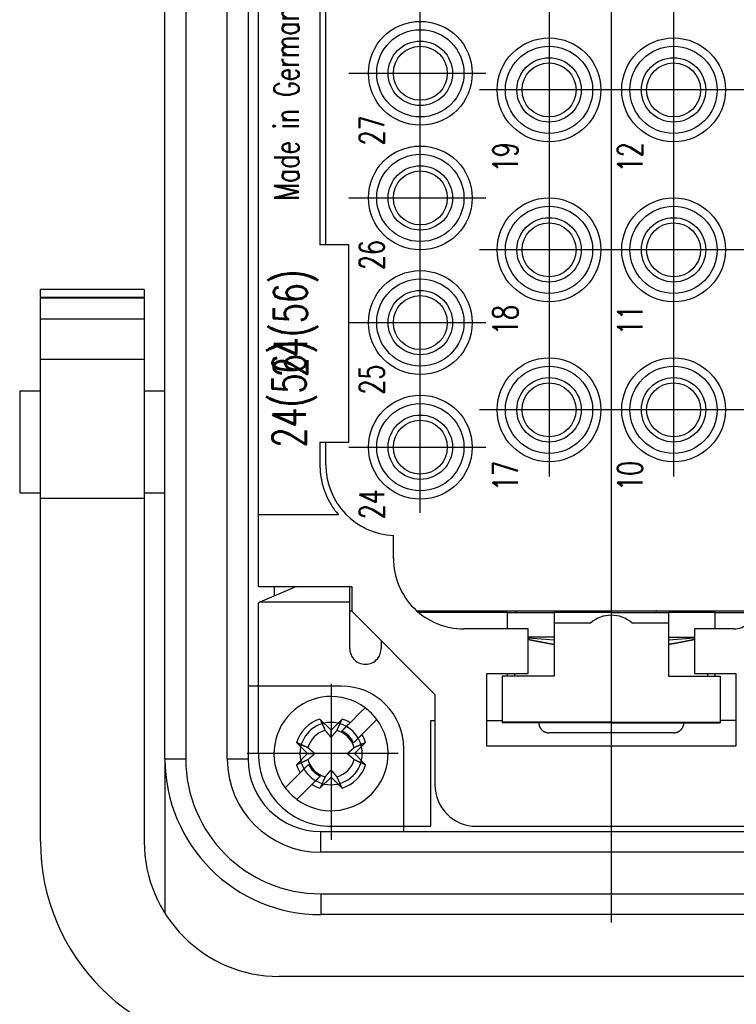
# Model space of a CAD drawing. Header units: millimetres. Extents: x 12388 to 56229, y -202 to 7369.
# Tile 71 of 88: x 21423 to 21492, y 4528 to 4623. Entities that reach past the tile are written whole.
import ezdxf
from ezdxf.enums import TextEntityAlignment as Align

# ---------------------------------------------------------------- set-up
doc = ezdxf.new("R2010")
doc.units = ezdxf.units.MM
doc.header["$LTSCALE"] = 40
doc.linetypes.add('AM_ISO08W050x2', pattern=[9, 6, -0.75, 1.5, -0.75])
doc.linetypes.add('CENTER', pattern=[2, 1.25, -0.25, 0.25, -0.25])
doc.layers.add('cen', color=1, linetype='CENTER', lineweight=25)
doc.styles.get("Standard").update_dxf_attribs({"font": 'romans.shx', "width": 0.8, "oblique": 8, "height": 3})

# ---------------------------------------------------------------- blocks, each defined once
blk = doc.blocks.new('3344')
at = {"linetype": 'Continuous'}
for p, q in [((21437.255, 4551.34), (21437.255, 4707.34)), ((21439.255, 4707.34), (21439.255, 4551.34)), ((21443.255, 4551.34), (21443.255, 4707.34)), ((21445.255, 4707.34), (21445.255, 4551.34)), ((21446.255, 4574.84), (21446.255, 4683.84)), ((21452.183, 4657.84), (21452.183, 4600.84)), ((21452.755, 4600.84), (21452.755, 4657.84)), ((21454.955, 4600.84), (21452.183, 4600.84)), ((21454.955, 4581.84), (21454.955, 4600.84)), ((21435.255, 4596.518), (21425.255, 4596.518)), ((21425.255, 4596.518), (21425.255, 4596.514)), ((21435.255, 4596.514), (21425.255, 4596.514)), ((21425.255, 4595.785), (21425.255, 4596.514)), ((21435.255, 4596.514), (21435.255, 4596.518)), ((21435.255, 4596.514), (21435.255, 4595.785)), ((21425.255, 4595.785), (21435.255, 4595.785)), ((21425.255, 4595.785), (21425.255, 4595.713)), ((21435.255, 4595.713), (21425.255, 4595.713)), ((21425.255, 4595.713), (21425.255, 4595.698)), ((21435.255, 4595.698), (21425.255, 4595.698)), ((21425.255, 4593.668), (21425.255, 4595.698)), ((21435.255, 4595.713), (21435.255, 4595.785)), ((21435.255, 4595.698), (21435.255, 4595.713)), ((21435.255, 4595.698), (21435.255, 4593.668)), ((21435.255, 4593.668), (21425.255, 4593.668)), ((21425.255, 4589.785), (21425.255, 4593.668)), ((21435.255, 4593.668), (21435.255, 4589.785)), ((21425.255, 4576.393), (21425.255, 4589.785)), ((21435.255, 4589.785), (21425.255, 4589.785)), ((21435.255, 4589.785), (21435.255, 4576.393)), ((21425.255, 4586.74), (21423.255, 4586.74)), ((21423.255, 4586.74), (21423.255, 4576.94)), ((21437.255, 4586.74), (21435.255, 4586.74)), ((21452.183, 4581.84), (21454.955, 4581.84)), ((21452.183, 4581.84), (21452.183, 4579.638)), ((21452.755, 4579.638), (21452.755, 4581.84)), ((21423.255, 4576.94), (21425.255, 4576.94)), ((21425.255, 4543.385), (21425.255, 4576.393)), ((21435.255, 4576.393), (21425.255, 4576.393)), ((21435.255, 4576.94), (21437.255, 4576.94)), ((21435.255, 4576.393), (21435.255, 4543.385)), ((21452.178, 4574.84), (21446.255, 4574.84)), ((21446.255, 4567.94), (21446.255, 4574.84)), ((21453.959, 4574.84), (21452.178, 4574.84)), ((21459.255, 4570.64), (21459.255, 4572.847)), ((21446.255, 4567.94), (21455.255, 4567.94)), ((21449.918, 4567.94), (21446.383, 4566.423)), ((21447.809, 4567.035), (21447.809, 4567.94)), ((21455.055, 4566.423), (21455.055, 4567.94)), ((21455.255, 4567.94), (21455.255, 4565.54)), ((21446.254, 4565.696), (21446.256, 4566.336)), ((21446.256, 4566.336), (21446.255, 4566.336)), ((21446.255, 4560.978), (21446.255, 4565.696)), ((21446.383, 4566.423), (21446.256, 4566.336)), ((21455.055, 4566.423), (21446.383, 4566.423)), ((21455.055, 4565.696), (21455.055, 4566.423)), ((21455.055, 4561.954), (21455.055, 4565.696)), ((21455.255, 4565.54), (21455.055, 4565.54)), ((21455.255, 4565.54), (21463.255, 4557.54)), ((21494.032, 4565.54), (21461.557, 4565.54)), ((21470.255, 4565.438), (21461.676, 4565.438)), ((21470.255, 4563.845), (21470.255, 4565.438)), ((21470.255, 4565.438), (21471.255, 4565.438)), ((21471.055, 4565.54), (21471.054, 4565.438)), ((21471.255, 4565.438), (21473.755, 4565.438)), ((21473.755, 4565.438), (21474.754, 4565.438)), ((21480.255, 4565.438), (21474.754, 4565.438)), ((21474.755, 4565.438), (21474.755, 4564.652)), ((21475.905, 4565.54), (21475.905, 4565.438)), ((21480.255, 4565.438), (21485.754, 4565.438)), ((21484.605, 4565.438), (21484.605, 4565.54)), ((21486.755, 4565.438), (21485.755, 4565.438)), ((21485.755, 4565.438), (21485.755, 4564.652)), ((21489.255, 4565.438), (21486.755, 4565.438)), ((21490.255, 4565.438), (21489.255, 4565.438)), ((21489.455, 4565.54), (21489.454, 4565.438)), ((21490.255, 4565.438), (21494.014, 4565.438)), ((21490.255, 4563.845), (21490.255, 4565.438)), ((21472.255, 4563.84), (21466.055, 4563.84)), ((21472.255, 4561.84), (21472.255, 4563.84)), ((21474.754, 4564.652), (21474.754, 4564.4)), ((21478.289, 4564.4), (21474.754, 4564.4)), ((21474.755, 4564.4), (21474.755, 4562.901)), ((21485.754, 4564.4), (21482.22, 4564.4)), ((21485.754, 4564.652), (21485.754, 4564.4)), ((21485.755, 4564.4), (21485.755, 4562.901)), ((21488.255, 4563.84), (21488.255, 4561.84)), ((21492.055, 4563.84), (21488.255, 4563.84)), ((21473.755, 4563.038), (21472.255, 4563.038)), ((21474.755, 4562.753), (21472.255, 4562.961)), ((21474.755, 4562.901), (21474.755, 4560.054)), ((21488.255, 4562.961), (21485.755, 4562.753)), ((21485.755, 4562.901), (21485.755, 4560.054)), ((21486.755, 4563.038), (21488.255, 4563.038)), ((21446.255, 4551.838), (21446.255, 4560.978)), ((21472.255, 4559.54), (21472.255, 4561.84)), ((21488.255, 4561.84), (21488.255, 4559.54)), ((21474.755, 4560.054), (21474.755, 4559.284)), ((21485.755, 4560.054), (21485.755, 4559.284)), ((21468.255, 4552.54), (21468.255, 4559.54)), ((21468.255, 4559.54), (21472.255, 4559.54)), ((21469.755, 4559.284), (21469.755, 4554.88)), ((21474.754, 4559.284), (21469.755, 4559.284)), ((21470.255, 4559.284), (21470.255, 4559.54)), ((21470.955, 4559.284), (21470.955, 4559.54)), ((21471.255, 4559.528), (21471.255, 4559.54)), ((21485.754, 4559.284), (21490.755, 4559.284)), ((21488.255, 4559.54), (21492.255, 4559.54)), ((21489.255, 4559.54), (21489.255, 4559.528)), ((21489.555, 4559.284), (21489.555, 4559.54)), ((21490.255, 4559.284), (21490.255, 4559.54)), ((21490.755, 4559.284), (21490.755, 4554.88)), ((21492.255, 4559.54), (21492.255, 4552.54)), ((21454.255, 4558.34), (21445.255, 4558.34)), ((21463.255, 4557.54), (21463.255, 4548.84)), ((21456.107, 4555.822), (21456.537, 4556.251)), ((21455.098, 4554.813), (21456.107, 4555.822)), ((21452.185, 4555.17), (21453.254, 4554.101)), ((21453.254, 4554.101), (21454.324, 4555.17)), ((21454.693, 4554.408), (21454.291, 4554.006)), ((21457.239, 4554.691), (21456.23, 4553.682)), ((21457.668, 4555.12), (21457.239, 4554.691)), ((21462.855, 4544.838), (21462.855, 4555.038)), ((21462.855, 4555.038), (21463.255, 4555.038)), ((21468.255, 4555.038), (21469.755, 4555.038)), ((21469.755, 4554.88), (21469.755, 4554.811)), ((21480.255, 4554.88), (21469.755, 4554.88)), ((21480.255, 4554.811), (21469.755, 4554.811)), ((21480.255, 4554.88), (21490.755, 4554.88)), ((21480.255, 4554.811), (21490.755, 4554.811)), ((21492.255, 4555.038), (21490.755, 4555.038)), ((21490.755, 4554.88), (21490.755, 4554.811)), ((21453.254, 4553.401), (21453.254, 4554.101)), ((21455.423, 4552.875), (21456.23, 4553.682)), ((21483.731, 4553.837), (21474.255, 4553.837)), ((21485.145, 4553.837), (21483.773, 4553.837)), ((21486.255, 4553.837), (21485.145, 4553.837)), ((21450.992, 4551.838), (21449.922, 4552.908)), ((21456.587, 4552.908), (21455.517, 4551.838)), ((21492.255, 4552.54), (21468.255, 4552.54)), ((21449.922, 4550.768), (21450.992, 4551.838)), ((21450.992, 4551.838), (21451.692, 4551.838)), ((21455.517, 4551.838), (21454.817, 4551.838)), ((21455.517, 4551.838), (21456.587, 4550.768)), ((21460.255, 4544.34), (21460.255, 4552.34)), ((21437.255, 4551.34), (21439.255, 4551.34)), ((21437.255, 4551.34), (21437.255, 4536.457)), ((21443.255, 4551.34), (21445.255, 4551.34)), ((21451.086, 4550.801), (21450.68, 4550.395)), ((21449.27, 4548.985), (21450.279, 4549.994)), ((21451.811, 4549.263), (21452.218, 4549.67)), ((21453.254, 4549.575), (21452.185, 4548.505)), ((21453.254, 4550.275), (21453.254, 4549.575)), ((21454.324, 4548.505), (21453.254, 4549.575)), ((21448.841, 4548.556), (21449.27, 4548.985)), ((21451.411, 4548.863), (21450.402, 4547.854)), ((21450.402, 4547.854), (21449.972, 4547.425)), ((21453.254, 4544.838), (21462.855, 4544.838)), ((21467.255, 4544.84), (21493.255, 4544.84)), ((21452.255, 4542.34), (21452.255, 4544.34)), ((21452.255, 4544.34), (21508.255, 4544.34)), ((21508.255, 4542.34), (21452.255, 4542.34)), ((21452.255, 4538.34), (21508.255, 4538.34)), ((21452.255, 4538.34), (21452.255, 4536.34)), ((21508.255, 4536.34), (21452.255, 4536.34)), ((21512.255, 4530.385), (21448.255, 4530.385))]:
    blk.add_line(p, q, dxfattribs=at)
for points in [[(21452.183, 4579.638), (21452.185, 4579.476, 0.005651), (21452.19, 4579.312, 0.005529), (21452.2, 4579.148, 0.005498), (21452.212, 4578.983, 0.00559), (21452.229, 4578.817, 0.005634), (21452.25, 4578.651, 0.005666), (21452.274, 4578.484, 0.005688), (21452.303, 4578.317, 0.005732), (21452.335, 4578.149, 0.005758), (21452.372, 4577.981, 0.005796), (21452.413, 4577.814, 0.005817), (21452.457, 4577.646, 0.005848), (21452.506, 4577.479, 0.005873), (21452.56, 4577.313, 0.005915), (21452.617, 4577.147, 0.005918), (21452.678, 4576.982, 0.005908), (21452.744, 4576.818, 0.005976), (21452.814, 4576.655, 0.006122), (21452.888, 4576.493, 0.005959), (21452.966, 4576.333, 0.005579), (21453.047, 4576.175, 0.006173), (21453.134, 4576.017, 0.00738), (21453.228, 4575.857, 0.005605), (21453.318, 4575.709, 0.001927), (21453.402, 4575.575, 0.007923), (21453.517, 4575.409, 0.013657), (21453.706, 4575.161, 0.006679), (21453.959, 4574.84, 0.003529)], [(21474.755, 4562.335), (21474.717, 4562.342, -0.000203), (21474.679, 4562.348, -0.000202), (21474.641, 4562.354, -0.000201), (21474.603, 4562.361, -0.000201), (21474.564, 4562.367, -0.0002), (21474.526, 4562.374, -0.000199), (21474.488, 4562.381, -0.000199), (21474.449, 4562.387, -0.000198), (21474.41, 4562.394, -0.000198), (21474.372, 4562.401, -0.000197), (21474.333, 4562.408, -0.000196), (21474.294, 4562.415, -0.000196), (21474.255, 4562.422, -0.000195), (21474.215, 4562.429, -0.000194), (21474.176, 4562.436, -0.000194), (21474.136, 4562.443, -0.000193), (21474.097, 4562.45, -0.000193), (21474.057, 4562.457, -0.000192), (21474.017, 4562.465, -0.000191), (21473.977, 4562.472, -0.000191), (21473.937, 4562.48, -0.00019), (21473.896, 4562.487, -0.000189), (21473.856, 4562.495, -0.000189), (21473.815, 4562.502, -0.000188), (21473.775, 4562.51, -0.000187), (21473.734, 4562.517, -0.000187), (21473.693, 4562.525, -0.000186), (21473.652, 4562.533, -0.000186), (21473.611, 4562.541, -0.000185), (21473.569, 4562.549, -0.000184), (21473.528, 4562.557, -0.000184), (21473.486, 4562.565, -0.000183), (21473.444, 4562.573, -0.000182), (21473.402, 4562.581, -0.000182), (21473.36, 4562.589, -0.000181), (21473.318, 4562.598, -0.000181), (21473.275, 4562.606, -0.00018), (21473.233, 4562.614, -0.000179), (21473.19, 4562.623, -0.000179), (21473.147, 4562.631, -0.000178), (21473.104, 4562.64, -0.000177), (21473.061, 4562.649, -0.000177), (21473.018, 4562.657, -0.000176), (21472.974, 4562.666, -0.000176), (21472.93, 4562.675, -0.000175), (21472.887, 4562.684, -0.000173), (21472.843, 4562.693, -0.000174), (21472.798, 4562.702, -0.000177), (21472.754, 4562.711, -0.000171), (21472.71, 4562.72, -0.000159), (21472.665, 4562.73, -0.000175), (21472.62, 4562.739, -0.000208), (21472.574, 4562.749, -0.000157), (21472.53, 4562.758, -0.000052), (21472.49, 4562.766, -0.000221), (21472.439, 4562.777, -0.000378), (21472.359, 4562.794, -0.000182), (21472.255, 4562.816, -0.000096)], [(21474.754, 4563.038), (21474.754, 4563.038, -0.006365), (21474.754, 4563.038, -0.000567), (21474.754, 4563.038, -0.000196), (21474.753, 4563.038, -0.000101), (21474.752, 4563.038, -0.00006), (21474.751, 4563.038, -0.000041), (21474.75, 4563.038, -0.000029), (21474.748, 4563.038, -0.000022), (21474.747, 4563.038, -0.000017), (21474.745, 4563.038, -0.000014), (21474.743, 4563.038, -0.000011), (21474.741, 4563.038, -0.000009), (21474.738, 4563.038, -0.000008), (21474.736, 4563.038, -0.000007), (21474.733, 4563.038, -0.000006), (21474.73, 4563.038, -0.000005), (21474.727, 4563.038, -0.000005), (21474.724, 4563.038, -0.000004), (21474.72, 4563.038, -0.000004), (21474.716, 4563.038, -0.000003), (21474.713, 4563.038, -0.000003), (21474.708, 4563.038, -0.000003), (21474.704, 4563.038, -0.000002), (21474.7, 4563.038, 0), (21474.696, 4563.038, -0.000003), (21474.69, 4563.038, -0.000009), (21474.683, 4563.038, -0.000006), (21474.67, 4563.038, -0.000002), (21474.649, 4563.038, 0), (21474.624, 4563.038, 0.000001), (21474.598, 4563.038, 0.000001), (21474.569, 4563.038, 0.000001), (21474.537, 4563.038, 0.000001), (21474.503, 4563.038, 0.000001), (21474.466, 4563.038, 0.000001), (21474.428, 4563.038, 0.000001), (21474.387, 4563.038, 0.000001), (21474.344, 4563.038, 0), (21474.299, 4563.038, 0), (21474.254, 4563.038, 0), (21474.206, 4563.038, 0), (21474.157, 4563.038, 0), (21474.106, 4563.038, 0), (21474.058, 4563.038, 0), (21474.013, 4563.038, 0), (21473.956, 4563.038, 0.000001), (21473.869, 4563.038, 0), (21473.755, 4563.038, 0)], [(21485.754, 4563.038), (21485.755, 4563.038, 0.006487), (21485.755, 4563.038, 0.000599), (21485.755, 4563.038, 0.000208), (21485.756, 4563.038, 0.000107), (21485.757, 4563.038, 0.000064), (21485.758, 4563.038, 0.000043), (21485.759, 4563.038, 0.000031), (21485.761, 4563.038, 0.000023), (21485.762, 4563.038, 0.000018), (21485.764, 4563.038, 0.000015), (21485.766, 4563.038, 0.000012), (21485.768, 4563.038, 0.00001), (21485.771, 4563.038, 0.000008), (21485.773, 4563.038, 0.000007), (21485.776, 4563.038, 0.000006), (21485.779, 4563.038, 0.000005), (21485.782, 4563.038, 0.000005), (21485.785, 4563.038, 0.000004), (21485.789, 4563.038, 0.000004), (21485.793, 4563.038, 0.000003), (21485.796, 4563.038, 0.000003), (21485.801, 4563.038, 0.000004), (21485.805, 4563.038, 0.000002), (21485.809, 4563.038, 0), (21485.813, 4563.038, 0.000003), (21485.819, 4563.038, 0.000009), (21485.826, 4563.038, 0.000006), (21485.839, 4563.038, 0.000002), (21485.86, 4563.038, 0), (21485.885, 4563.038, -0.000001), (21485.911, 4563.038, -0.000001), (21485.94, 4563.038, -0.000001), (21485.972, 4563.038, -0.000001), (21486.006, 4563.038, -0.000001), (21486.043, 4563.038, -0.000001), (21486.081, 4563.038, -0.000001), (21486.122, 4563.038, -0.000001), (21486.165, 4563.038, 0), (21486.21, 4563.038, 0), (21486.256, 4563.038, 0), (21486.303, 4563.038, 0), (21486.352, 4563.038, 0), (21486.403, 4563.038, 0), (21486.451, 4563.038, 0), (21486.496, 4563.038, 0), (21486.553, 4563.038, -0.000001), (21486.64, 4563.038, 0), (21486.755, 4563.038, 0)], [(21488.255, 4562.816), (21488.208, 4562.806, -0.000164), (21488.162, 4562.796, -0.000166), (21488.116, 4562.787, -0.000167), (21488.071, 4562.777, -0.000167), (21488.025, 4562.767, -0.000168), (21487.98, 4562.758, -0.000168), (21487.934, 4562.748, -0.000169), (21487.889, 4562.739, -0.00017), (21487.845, 4562.73, -0.00017), (21487.8, 4562.72, -0.000171), (21487.755, 4562.711, -0.000172), (21487.711, 4562.702, -0.000172), (21487.667, 4562.693, -0.000173), (21487.623, 4562.684, -0.000173), (21487.579, 4562.675, -0.000174), (21487.535, 4562.666, -0.000175), (21487.492, 4562.658, -0.000175), (21487.448, 4562.649, -0.000176), (21487.405, 4562.64, -0.000177), (21487.362, 4562.632, -0.000177), (21487.319, 4562.623, -0.000178), (21487.277, 4562.614, -0.000179), (21487.234, 4562.606, -0.000179), (21487.192, 4562.598, -0.00018), (21487.149, 4562.589, -0.000181), (21487.107, 4562.581, -0.000181), (21487.065, 4562.573, -0.000182), (21487.023, 4562.565, -0.000182), (21486.982, 4562.557, -0.000183), (21486.94, 4562.549, -0.000184), (21486.899, 4562.541, -0.000184), (21486.857, 4562.533, -0.000185), (21486.816, 4562.525, -0.000186), (21486.775, 4562.518, -0.000186), (21486.735, 4562.51, -0.000187), (21486.694, 4562.502, -0.000188), (21486.653, 4562.495, -0.000188), (21486.613, 4562.487, -0.000189), (21486.572, 4562.48, -0.00019), (21486.532, 4562.472, -0.00019), (21486.492, 4562.465, -0.000191), (21486.452, 4562.458, -0.000191), (21486.413, 4562.45, -0.000192), (21486.373, 4562.443, -0.000193), (21486.333, 4562.436, -0.000193), (21486.294, 4562.429, -0.000193), (21486.255, 4562.422, -0.000195), (21486.215, 4562.415, -0.000199), (21486.176, 4562.408, -0.000195), (21486.137, 4562.401, -0.000182), (21486.099, 4562.394, -0.000202), (21486.06, 4562.387, -0.000241), (21486.02, 4562.381, -0.000184), (21485.983, 4562.374, -0.000064), (21485.949, 4562.368, -0.000259), (21485.906, 4562.361, -0.000449), (21485.841, 4562.35, -0.000222), (21485.755, 4562.335, -0.000118)], [(21458.086, 4562.709), (21458.086, 4562.684, 0), (21458.086, 4562.659, 0), (21458.086, 4562.634, 0), (21458.086, 4562.609, 0), (21458.086, 4562.585, 0), (21458.086, 4562.56, 0), (21458.086, 4562.534, 0), (21458.086, 4562.509, 0), (21458.086, 4562.484, 0), (21458.086, 4562.459, 0), (21458.086, 4562.434, 0), (21458.086, 4562.409, 0), (21458.086, 4562.384, 0), (21458.086, 4562.359, 0), (21458.086, 4562.333, 0), (21458.086, 4562.308, 0), (21458.086, 4562.283, 0), (21458.086, 4562.258, 0), (21458.086, 4562.232, 0), (21458.086, 4562.207, 0), (21458.086, 4562.182, 0), (21458.086, 4562.157, 0), (21458.086, 4562.13, 0), (21458.086, 4562.106, 0), (21458.086, 4562.084, 0), (21458.086, 4562.055, 0.000001), (21458.086, 4562.011, 0), (21458.086, 4561.954, 0)], [(21452.185, 4555.17), (21452.205, 4555.125, 0.000019), (21452.226, 4555.081, 0.00002), (21452.246, 4555.037, 0.00002), (21452.265, 4554.993, 0.000021), (21452.285, 4554.95, 0.000022), (21452.304, 4554.908, 0.000022), (21452.323, 4554.867, 0.000023), (21452.341, 4554.826, 0.000023), (21452.36, 4554.785, 0.000024), (21452.378, 4554.745, 0.000025), (21452.396, 4554.706, 0.000025), (21452.414, 4554.668, 0.000026), (21452.431, 4554.629, 0.000027), (21452.448, 4554.592, 0.000028), (21452.465, 4554.555, 0.000028), (21452.482, 4554.518, 0.000029), (21452.498, 4554.482, 0.00003), (21452.514, 4554.447, 0.000032), (21452.53, 4554.412, 0.000032), (21452.546, 4554.378, 0.000031), (21452.561, 4554.344, 0.000035), (21452.576, 4554.31, 0.000043), (21452.592, 4554.277, 0.000034), (21452.606, 4554.245, 0.000012), (21452.619, 4554.217, 0.00005), (21452.635, 4554.182, 0.000091), (21452.659, 4554.13, 0.000047), (21452.69, 4554.062, 0.000026)], [(21453.819, 4554.062), (21453.832, 4554.091, 0.000047), (21453.846, 4554.121, 0.000045), (21453.86, 4554.151, 0.000044), (21453.874, 4554.182, 0.000042), (21453.888, 4554.214, 0.000041), (21453.903, 4554.245, 0.000039), (21453.918, 4554.278, 0.000038), (21453.933, 4554.31, 0.000037), (21453.948, 4554.344, 0.000036), (21453.963, 4554.378, 0.000035), (21453.979, 4554.412, 0.000034), (21453.995, 4554.447, 0.000033), (21454.011, 4554.482, 0.000032), (21454.027, 4554.518, 0.000031), (21454.044, 4554.555, 0.00003), (21454.061, 4554.592, 0.000029), (21454.078, 4554.629, 0.000028), (21454.095, 4554.668, 0.000028), (21454.113, 4554.706, 0.000026), (21454.131, 4554.745, 0.000024), (21454.149, 4554.785, 0.000026), (21454.168, 4554.826, 0.00003), (21454.187, 4554.868, 0.000022), (21454.205, 4554.908, 0.000007), (21454.222, 4554.945, 0.00003), (21454.244, 4554.993, 0.000049), (21454.278, 4555.069, 0.000023), (21454.324, 4555.17, 0.000012)], [(21454.291, 4554.006), (21454.314, 4554.028, 0), (21454.336, 4554.051, 0), (21454.359, 4554.074, 0), (21454.382, 4554.097, 0), (21454.406, 4554.121, 0), (21454.429, 4554.144, 0), (21454.453, 4554.168, 0), (21454.478, 4554.193, 0), (21454.502, 4554.217, 0), (21454.527, 4554.242, 0), (21454.553, 4554.267, 0), (21454.578, 4554.293, 0), (21454.604, 4554.319, 0), (21454.63, 4554.345, 0), (21454.657, 4554.372, 0), (21454.684, 4554.398, 0), (21454.711, 4554.426, 0), (21454.738, 4554.453, 0), (21454.766, 4554.481, 0), (21454.794, 4554.509, 0), (21454.823, 4554.538, 0), (21454.852, 4554.567, 0), (21454.882, 4554.597, 0), (21454.911, 4554.626, 0), (21454.937, 4554.652, 0), (21454.972, 4554.687, 0), (21455.026, 4554.741, 0), (21455.098, 4554.813, 0)], [(21473.255, 4554.811), (21473.257, 4554.764, 0.012648), (21473.262, 4554.716, 0.012042), (21473.269, 4554.668, 0.011869), (21473.279, 4554.619, 0.012346), (21473.291, 4554.57, 0.012571), (21473.306, 4554.522, 0.012715), (21473.323, 4554.473, 0.012808), (21473.343, 4554.425, 0.013), (21473.366, 4554.377, 0.013101), (21473.392, 4554.331, 0.013232), (21473.42, 4554.285, 0.013297), (21473.451, 4554.241, 0.013383), (21473.485, 4554.199, 0.01343), (21473.52, 4554.158, 0.01349), (21473.558, 4554.119, 0.013476), (21473.598, 4554.083, 0.013407), (21473.64, 4554.048, 0.013475), (21473.683, 4554.016, 0.013633), (21473.728, 4553.987, 0.013282), (21473.774, 4553.96, 0.012476), (21473.821, 4553.936, 0.013419), (21473.869, 4553.914, 0.015422), (21473.919, 4553.896, 0.01213), (21473.966, 4553.879, 0.005269), (21474.009, 4553.866, 0.015878), (21474.064, 4553.855, 0.026562), (21474.147, 4553.846, 0.013599), (21474.255, 4553.837, 0.007474)], [(21486.255, 4553.837), (21486.301, 4553.838, 0.012554), (21486.349, 4553.841, 0.011927), (21486.397, 4553.847, 0.011752), (21486.445, 4553.855, 0.012241), (21486.494, 4553.866, 0.012472), (21486.543, 4553.879, 0.012624), (21486.592, 4553.896, 0.012723), (21486.64, 4553.914, 0.012925), (21486.688, 4553.936, 0.013033), (21486.735, 4553.96, 0.013175), (21486.781, 4553.987, 0.013247), (21486.826, 4554.016, 0.013346), (21486.869, 4554.048, 0.013402), (21486.911, 4554.083, 0.013475), (21486.951, 4554.119, 0.013469), (21486.989, 4554.158, 0.013412), (21487.024, 4554.199, 0.013491), (21487.058, 4554.241, 0.013664), (21487.089, 4554.286, 0.013318), (21487.117, 4554.331, 0.012516), (21487.143, 4554.377, 0.013479), (21487.166, 4554.425, 0.01552), (21487.186, 4554.474, 0.012195), (21487.203, 4554.522, 0.005264), (21487.218, 4554.564, 0.016011), (21487.231, 4554.619, 0.026821), (21487.243, 4554.703, 0.013711), (21487.254, 4554.811, 0.007522)], [(21452.69, 4554.062), (21452.716, 4554.031, 0.00008), (21452.741, 4554.001, 0.000085), (21452.766, 4553.972, 0.000089), (21452.79, 4553.944, 0.000089), (21452.813, 4553.916, 0.000091), (21452.836, 4553.89, 0.000093), (21452.858, 4553.863, 0.000095), (21452.88, 4553.838, 0.000097), (21452.901, 4553.813, 0.000099), (21452.922, 4553.789, 0.000101), (21452.942, 4553.765, 0.000103), (21452.961, 4553.742, 0.000105), (21452.981, 4553.719, 0.000107), (21453, 4553.697, 0.000109), (21453.018, 4553.676, 0.000111), (21453.036, 4553.655, 0.000112), (21453.054, 4553.634, 0.000115), (21453.071, 4553.614, 0.000119), (21453.088, 4553.594, 0.000118), (21453.104, 4553.575, 0.000113), (21453.121, 4553.556, 0.000126), (21453.137, 4553.537, 0.000151), (21453.153, 4553.518, 0.000119), (21453.168, 4553.501, 0.000046), (21453.181, 4553.486, 0.000167), (21453.198, 4553.466, 0.000296), (21453.222, 4553.438, 0.000153), (21453.254, 4553.401, 0.000084)], [(21453.254, 4553.401), (21453.268, 4553.417, 0.000147), (21453.282, 4553.433, 0.000141), (21453.297, 4553.45, 0.000137), (21453.311, 4553.466, 0.000136), (21453.326, 4553.484, 0.000134), (21453.341, 4553.501, 0.000132), (21453.357, 4553.519, 0.00013), (21453.372, 4553.537, 0.000128), (21453.388, 4553.556, 0.000126), (21453.405, 4553.575, 0.000124), (21453.421, 4553.594, 0.000121), (21453.438, 4553.614, 0.000119), (21453.455, 4553.634, 0.000117), (21453.473, 4553.655, 0.000116), (21453.491, 4553.676, 0.000113), (21453.509, 4553.697, 0.00011), (21453.528, 4553.719, 0.000109), (21453.548, 4553.742, 0.00011), (21453.567, 4553.765, 0.000104), (21453.587, 4553.789, 0.000095), (21453.608, 4553.813, 0.000104), (21453.629, 4553.838, 0.000124), (21453.652, 4553.864, 0.000089), (21453.673, 4553.89, 0.000024), (21453.692, 4553.913, 0.000128), (21453.719, 4553.944, 0.000211), (21453.762, 4553.994, 0.000095), (21453.819, 4554.062, 0.000048)], [(21456.23, 4553.682), (21456.197, 4553.649, 0), (21456.166, 4553.618, 0), (21456.134, 4553.586, 0), (21456.103, 4553.555, 0), (21456.073, 4553.525, 0), (21456.043, 4553.495, 0), (21456.013, 4553.465, 0), (21455.983, 4553.435, 0), (21455.954, 4553.406, 0), (21455.926, 4553.378, 0), (21455.898, 4553.35, 0), (21455.87, 4553.322, 0), (21455.842, 4553.294, 0), (21455.815, 4553.267, 0), (21455.788, 4553.24, 0), (21455.762, 4553.214, 0), (21455.735, 4553.187, 0), (21455.709, 4553.162, -0.000001), (21455.684, 4553.136, -0.000001), (21455.659, 4553.111, 0), (21455.634, 4553.086, -0.000001), (21455.609, 4553.061, -0.000001), (21455.584, 4553.036, -0.000001), (21455.561, 4553.013, 0), (21455.54, 4552.992, -0.000001), (21455.514, 4552.966, -0.000001), (21455.474, 4552.926, -0.000001), (21455.423, 4552.875, 0)], [(21483.773, 4553.839), (21483.773, 4553.839, 0.000134), (21483.773, 4553.838, 0.000134), (21483.773, 4553.838, 0.000134), (21483.773, 4553.838, 0.000134), (21483.773, 4553.838, 0.000134), (21483.773, 4553.838, 0.000133), (21483.773, 4553.838, 0.000133), (21483.773, 4553.838, 0.000133), (21483.773, 4553.838, 0.000133), (21483.773, 4553.838, 0.000133), (21483.773, 4553.838, 0.000133), (21483.773, 4553.838, 0.000132), (21483.773, 4553.838, 0.000132), (21483.773, 4553.838, 0.000132), (21483.773, 4553.838, 0.000132), (21483.773, 4553.838, 0.000131), (21483.773, 4553.838, 0.000132), (21483.773, 4553.838, 0.000134), (21483.773, 4553.838, 0.000131), (21483.773, 4553.838, 0.000122), (21483.773, 4553.837, 0.000134), (21483.773, 4553.837, 0.00016), (21483.773, 4553.837, 0.000121), (21483.773, 4553.837, 0.000042), (21483.773, 4553.837, 0.000171), (21483.773, 4553.837, 0.000293), (21483.773, 4553.837, 0.000143), (21483.773, 4553.837, 0.000076)], [(21451.03, 4552.402), (21451.001, 4552.416, 0.000046), (21450.971, 4552.429, 0.000045), (21450.941, 4552.443, 0.000043), (21450.91, 4552.457, 0.000042), (21450.879, 4552.472, 0.000041), (21450.847, 4552.486, 0.000039), (21450.815, 4552.501, 0.000038), (21450.782, 4552.516, 0.000037), (21450.749, 4552.531, 0.000036), (21450.715, 4552.547, 0.000035), (21450.68, 4552.562, 0.000033), (21450.646, 4552.578, 0.000032), (21450.61, 4552.594, 0.000031), (21450.574, 4552.611, 0.000031), (21450.538, 4552.628, 0.00003), (21450.501, 4552.644, 0.000029), (21450.463, 4552.662, 0.000028), (21450.425, 4552.679, 0.000028), (21450.386, 4552.697, 0.000026), (21450.347, 4552.714, 0.000024), (21450.307, 4552.732, 0.000026), (21450.267, 4552.751, 0.00003), (21450.224, 4552.77, 0.000022), (21450.184, 4552.789, 0.000007), (21450.148, 4552.805, 0.00003), (21450.099, 4552.827, 0.000049), (21450.023, 4552.862, 0.000023), (21449.922, 4552.908, 0.000012)], [(21451.692, 4551.838), (21451.676, 4551.852, 0.000147), (21451.659, 4551.866, 0.000141), (21451.643, 4551.88, 0.000137), (21451.626, 4551.895, 0.000136), (21451.609, 4551.91, 0.000134), (21451.591, 4551.925, 0.000132), (21451.574, 4551.94, 0.000129), (21451.555, 4551.956, 0.000128), (21451.537, 4551.972, 0.000125), (21451.518, 4551.988, 0.000123), (21451.498, 4552.005, 0.000121), (21451.479, 4552.022, 0.000119), (21451.458, 4552.039, 0.000117), (21451.438, 4552.056, 0.000115), (21451.417, 4552.075, 0.000113), (21451.395, 4552.093, 0.00011), (21451.373, 4552.112, 0.000109), (21451.35, 4552.131, 0.00011), (21451.327, 4552.151, 0.000104), (21451.304, 4552.171, 0.000094), (21451.28, 4552.191, 0.000104), (21451.254, 4552.213, 0.000124), (21451.228, 4552.235, 0.000088), (21451.203, 4552.256, 0.000024), (21451.18, 4552.276, 0.000127), (21451.148, 4552.302, 0.00021), (21451.098, 4552.345, 0.000094), (21451.03, 4552.402, 0.000047)], [(21455.479, 4552.402), (21455.448, 4552.376, 0.000079), (21455.418, 4552.351, 0.000085), (21455.389, 4552.326, 0.000089), (21455.361, 4552.302, 0.000089), (21455.333, 4552.279, 0.000091), (21455.306, 4552.256, 0.000093), (21455.28, 4552.234, 0.000095), (21455.255, 4552.213, 0.000097), (21455.23, 4552.191, 0.000099), (21455.205, 4552.171, 0.0001), (21455.182, 4552.151, 0.000103), (21455.159, 4552.131, 0.000104), (21455.136, 4552.112, 0.000107), (21455.114, 4552.093, 0.000108), (21455.092, 4552.075, 0.000111), (21455.071, 4552.056, 0.000112), (21455.051, 4552.039, 0.000115), (21455.03, 4552.022, 0.000119), (21455.011, 4552.005, 0.000118), (21454.991, 4551.988, 0.000113), (21454.972, 4551.972, 0.000125), (21454.954, 4551.956, 0.00015), (21454.935, 4551.94, 0.000119), (21454.918, 4551.925, 0.000046), (21454.902, 4551.911, 0.000167), (21454.883, 4551.895, 0.000295), (21454.854, 4551.87, 0.000153), (21454.817, 4551.838, 0.000084)], [(21456.587, 4552.908), (21456.542, 4552.887, 0.000019), (21456.497, 4552.867, 0.00002), (21456.453, 4552.847, 0.000021), (21456.41, 4552.827, 0.000021), (21456.367, 4552.808, 0.000022), (21456.325, 4552.789, 0.000022), (21456.283, 4552.77, 0.000023), (21456.242, 4552.751, 0.000023), (21456.202, 4552.733, 0.000024), (21456.162, 4552.714, 0.000025), (21456.123, 4552.697, 0.000026), (21456.084, 4552.679, 0.000026), (21456.046, 4552.662, 0.000027), (21456.008, 4552.644, 0.000028), (21455.971, 4552.628, 0.000029), (21455.935, 4552.611, 0.000029), (21455.899, 4552.594, 0.00003), (21455.863, 4552.578, 0.000032), (21455.829, 4552.562, 0.000032), (21455.794, 4552.547, 0.000031), (21455.761, 4552.531, 0.000035), (21455.727, 4552.516, 0.000043), (21455.693, 4552.501, 0.000034), (21455.662, 4552.486, 0.000012), (21455.634, 4552.473, 0.00005), (21455.599, 4552.457, 0.000092), (21455.546, 4552.433, 0.000047), (21455.479, 4552.402, 0.000026)], [(21451.03, 4551.274), (21451.061, 4551.3, 0.00008), (21451.091, 4551.325, 0.000086), (21451.12, 4551.349, 0.000089), (21451.148, 4551.373, 0.00009), (21451.176, 4551.397, 0.000091), (21451.203, 4551.419, 0.000093), (21451.229, 4551.442, 0.000096), (21451.254, 4551.463, 0.000097), (21451.279, 4551.484, 0.000099), (21451.304, 4551.505, 0.000101), (21451.327, 4551.525, 0.000103), (21451.35, 4551.545, 0.000105), (21451.373, 4551.564, 0.000107), (21451.395, 4551.583, 0.000109), (21451.417, 4551.601, 0.000111), (21451.438, 4551.619, 0.000112), (21451.458, 4551.637, 0.000116), (21451.479, 4551.654, 0.00012), (21451.498, 4551.671, 0.000119), (21451.518, 4551.688, 0.000113), (21451.537, 4551.704, 0.000126), (21451.555, 4551.72, 0.000151), (21451.574, 4551.736, 0.00012), (21451.591, 4551.751, 0.000046), (21451.607, 4551.765, 0.000168), (21451.626, 4551.781, 0.000297), (21451.655, 4551.806, 0.000154), (21451.692, 4551.838, 0.000085)], [(21454.817, 4551.838), (21454.833, 4551.824, 0.000147), (21454.85, 4551.81, 0.00014), (21454.866, 4551.796, 0.000137), (21454.883, 4551.781, 0.000136), (21454.9, 4551.766, 0.000134), (21454.918, 4551.751, 0.000132), (21454.935, 4551.736, 0.000129), (21454.954, 4551.72, 0.000127), (21454.972, 4551.704, 0.000125), (21454.991, 4551.688, 0.000123), (21455.011, 4551.671, 0.000121), (21455.03, 4551.654, 0.000119), (21455.051, 4551.637, 0.000117), (21455.071, 4551.619, 0.000115), (21455.092, 4551.601, 0.000113), (21455.114, 4551.583, 0.00011), (21455.136, 4551.564, 0.000109), (21455.159, 4551.545, 0.00011), (21455.182, 4551.525, 0.000104), (21455.205, 4551.505, 0.000094), (21455.229, 4551.485, 0.000104), (21455.255, 4551.463, 0.000123), (21455.281, 4551.441, 0.000088), (21455.306, 4551.419, 0.000024), (21455.329, 4551.4, 0.000127), (21455.361, 4551.373, 0.00021), (21455.411, 4551.331, 0.000094), (21455.479, 4551.274, 0.000047)], [(21449.922, 4550.768), (21449.967, 4550.789, 0.00002), (21450.012, 4550.809, 0.00002), (21450.056, 4550.829, 0.000021), (21450.099, 4550.849, 0.000021), (21450.142, 4550.868, 0.000022), (21450.184, 4550.887, 0.000022), (21450.226, 4550.906, 0.000023), (21450.267, 4550.925, 0.000024), (21450.307, 4550.943, 0.000024), (21450.347, 4550.961, 0.000025), (21450.386, 4550.979, 0.000026), (21450.425, 4550.997, 0.000026), (21450.463, 4551.014, 0.000027), (21450.501, 4551.031, 0.000028), (21450.538, 4551.048, 0.000029), (21450.574, 4551.065, 0.000029), (21450.61, 4551.081, 0.000031), (21450.646, 4551.098, 0.000032), (21450.68, 4551.114, 0.000032), (21450.715, 4551.129, 0.000031), (21450.748, 4551.145, 0.000035), (21450.782, 4551.16, 0.000044), (21450.816, 4551.175, 0.000034), (21450.847, 4551.19, 0.000012), (21450.875, 4551.203, 0.00005), (21450.91, 4551.219, 0.000092), (21450.963, 4551.243, 0.000048), (21451.03, 4551.274, 0.000026)], [(21450.279, 4549.994), (21450.312, 4550.026, 0), (21450.343, 4550.058, 0), (21450.375, 4550.09, 0), (21450.406, 4550.121, 0), (21450.436, 4550.151, 0), (21450.466, 4550.181, 0), (21450.496, 4550.211, 0), (21450.526, 4550.24, 0), (21450.555, 4550.269, 0), (21450.583, 4550.298, 0), (21450.611, 4550.326, 0), (21450.639, 4550.354, 0), (21450.667, 4550.382, 0), (21450.694, 4550.409, 0), (21450.721, 4550.436, 0), (21450.747, 4550.462, 0), (21450.774, 4550.488, 0), (21450.8, 4550.514, 0), (21450.825, 4550.54, 0), (21450.85, 4550.565, 0), (21450.875, 4550.59, 0), (21450.9, 4550.615, 0), (21450.925, 4550.64, 0), (21450.948, 4550.663, 0), (21450.969, 4550.684, 0), (21450.995, 4550.71, 0), (21451.035, 4550.75, 0), (21451.086, 4550.801, 0)], [(21455.479, 4551.274), (21455.508, 4551.26, 0.000046), (21455.538, 4551.247, 0.000045), (21455.568, 4551.233, 0.000043), (21455.599, 4551.219, 0.000042), (21455.63, 4551.204, 0.00004), (21455.662, 4551.19, 0.000039), (21455.694, 4551.175, 0.000038), (21455.727, 4551.16, 0.000037), (21455.76, 4551.145, 0.000035), (21455.794, 4551.129, 0.000034), (21455.829, 4551.114, 0.000033), (21455.863, 4551.098, 0.000032), (21455.899, 4551.081, 0.000031), (21455.935, 4551.065, 0.00003), (21455.971, 4551.048, 0.000029), (21456.008, 4551.031, 0.000028), (21456.046, 4551.014, 0.000028), (21456.084, 4550.997, 0.000028), (21456.123, 4550.979, 0.000026), (21456.162, 4550.961, 0.000024), (21456.202, 4550.943, 0.000025), (21456.242, 4550.925, 0.000029), (21456.285, 4550.906, 0.000022), (21456.325, 4550.887, 0.000007), (21456.361, 4550.871, 0.00003), (21456.41, 4550.849, 0.000048), (21456.486, 4550.814, 0.000023), (21456.587, 4550.768, 0.000012)], [(21452.218, 4549.67), (21452.195, 4549.648, 0), (21452.173, 4549.625, 0), (21452.15, 4549.602, 0), (21452.127, 4549.579, 0), (21452.103, 4549.555, 0), (21452.08, 4549.532, 0), (21452.056, 4549.508, 0), (21452.031, 4549.483, 0), (21452.007, 4549.459, 0), (21451.982, 4549.434, 0), (21451.956, 4549.409, 0), (21451.931, 4549.383, 0), (21451.905, 4549.357, 0), (21451.879, 4549.331, 0), (21451.852, 4549.304, 0), (21451.825, 4549.278, 0), (21451.798, 4549.25, 0), (21451.771, 4549.223, 0), (21451.743, 4549.195, 0), (21451.715, 4549.167, 0), (21451.686, 4549.138, 0), (21451.657, 4549.109, 0), (21451.627, 4549.079, 0), (21451.598, 4549.05, 0), (21451.572, 4549.024, 0), (21451.537, 4548.989, 0), (21451.483, 4548.935, 0), (21451.411, 4548.863)], [(21452.69, 4549.614), (21452.677, 4549.585, 0.000046), (21452.663, 4549.555, 0.000045), (21452.649, 4549.524, 0.000043), (21452.635, 4549.494, 0.000042), (21452.621, 4549.462, 0.00004), (21452.606, 4549.431, 0.000039), (21452.591, 4549.398, 0.000038), (21452.576, 4549.365, 0.000037), (21452.561, 4549.332, 0.000035), (21452.546, 4549.298, 0.000034), (21452.53, 4549.264, 0.000033), (21452.514, 4549.229, 0.000032), (21452.498, 4549.194, 0.000031), (21452.482, 4549.158, 0.00003), (21452.465, 4549.121, 0.000029), (21452.448, 4549.084, 0.000028), (21452.431, 4549.047, 0.000028), (21452.414, 4549.008, 0.000028), (21452.396, 4548.97, 0.000026), (21452.378, 4548.93, 0.000024), (21452.36, 4548.891, 0.000025), (21452.341, 4548.85, 0.000029), (21452.322, 4548.808, 0.000022), (21452.304, 4548.768, 0.000007), (21452.287, 4548.731, 0.00003), (21452.265, 4548.683, 0.000048), (21452.231, 4548.606, 0.000023), (21452.185, 4548.505, 0.000012)], [(21453.254, 4550.275), (21453.241, 4550.259, 0.000146), (21453.227, 4550.243, 0.00014), (21453.212, 4550.226, 0.000136), (21453.198, 4550.21, 0.000135), (21453.183, 4550.192, 0.000133), (21453.168, 4550.175, 0.000131), (21453.152, 4550.157, 0.000129), (21453.137, 4550.139, 0.000127), (21453.121, 4550.12, 0.000125), (21453.104, 4550.101, 0.000123), (21453.088, 4550.082, 0.000121), (21453.071, 4550.062, 0.000119), (21453.054, 4550.042, 0.000116), (21453.036, 4550.021, 0.000115), (21453.018, 4550, 0.000112), (21453, 4549.979, 0.00011), (21452.981, 4549.956, 0.000109), (21452.961, 4549.934, 0.000109), (21452.942, 4549.911, 0.000103), (21452.922, 4549.887, 0.000094), (21452.901, 4549.863, 0.000103), (21452.88, 4549.838, 0.000123), (21452.857, 4549.811, 0.000088), (21452.836, 4549.786, 0.000024), (21452.816, 4549.763, 0.000127), (21452.79, 4549.732, 0.000209), (21452.747, 4549.681, 0.000094), (21452.69, 4549.614, 0.000047)], [(21453.819, 4549.614), (21453.793, 4549.645, 0.00008), (21453.768, 4549.675, 0.000085), (21453.743, 4549.704, 0.000089), (21453.719, 4549.732, 0.00009), (21453.696, 4549.759, 0.000091), (21453.673, 4549.786, 0.000093), (21453.651, 4549.812, 0.000095), (21453.629, 4549.838, 0.000097), (21453.608, 4549.863, 0.000099), (21453.587, 4549.887, 0.000101), (21453.567, 4549.911, 0.000103), (21453.548, 4549.934, 0.000105), (21453.528, 4549.956, 0.000107), (21453.509, 4549.979, 0.000109), (21453.491, 4550, 0.000111), (21453.473, 4550.021, 0.000112), (21453.455, 4550.042, 0.000115), (21453.438, 4550.062, 0.000119), (21453.421, 4550.082, 0.000119), (21453.405, 4550.101, 0.000113), (21453.388, 4550.12, 0.000126), (21453.372, 4550.139, 0.000151), (21453.356, 4550.157, 0.000119), (21453.341, 4550.175, 0.000046), (21453.328, 4550.19, 0.000167), (21453.311, 4550.21, 0.000297), (21453.287, 4550.238, 0.000154), (21453.254, 4550.275, 0.000085)], [(21454.324, 4548.505), (21454.304, 4548.551, 0.00002), (21454.283, 4548.595, 0.00002), (21454.263, 4548.639, 0.000021), (21454.244, 4548.683, 0.000021), (21454.224, 4548.725, 0.000022), (21454.205, 4548.768, 0.000023), (21454.186, 4548.809, 0.000023), (21454.168, 4548.85, 0.000024), (21454.149, 4548.891, 0.000025), (21454.131, 4548.93, 0.000025), (21454.113, 4548.97, 0.000026), (21454.095, 4549.008, 0.000027), (21454.078, 4549.046, 0.000027), (21454.061, 4549.084, 0.000028), (21454.044, 4549.121, 0.000029), (21454.027, 4549.158, 0.00003), (21454.011, 4549.194, 0.000031), (21453.995, 4549.229, 0.000033), (21453.979, 4549.264, 0.000033), (21453.963, 4549.298, 0.000031), (21453.948, 4549.332, 0.000036), (21453.933, 4549.365, 0.000044), (21453.917, 4549.399, 0.000035), (21453.903, 4549.431, 0.000012), (21453.89, 4549.459, 0.000051), (21453.874, 4549.494, 0.000093), (21453.85, 4549.546, 0.000048), (21453.819, 4549.614, 0.000026)]]:
    blk.add_lwpolyline(points, format="xyb", dxfattribs=at)
for centre, radius in [((21461.855, 4617.34), 5), ((21461.855, 4617.34), 4.2), ((21474.255, 4615.74), 5), ((21486.255, 4615.74), 5), ((21461.855, 4617.34), 3.1), ((21461.855, 4617.34), 2.6), ((21474.255, 4615.74), 4.2), ((21486.255, 4615.74), 4.2), ((21474.255, 4615.74), 3.1), ((21486.255, 4615.74), 3.1), ((21474.255, 4615.74), 2.6), ((21486.255, 4615.74), 2.6), ((21461.855, 4605.34), 5), ((21461.855, 4605.34), 4.2), ((21461.855, 4605.34), 3.1), ((21461.855, 4605.34), 2.6), ((21474.255, 4600.34), 5), ((21474.255, 4600.34), 4.2), ((21486.255, 4600.34), 5), ((21486.255, 4600.34), 4.2), ((21474.255, 4600.34), 3.1), ((21474.255, 4600.34), 2.6), ((21486.255, 4600.34), 3.1), ((21486.255, 4600.34), 2.6), ((21461.855, 4593.34), 5), ((21461.855, 4593.34), 4.2), ((21461.855, 4593.34), 3.1), ((21461.855, 4593.34), 2.6), ((21474.255, 4584.94), 5), ((21486.255, 4584.94), 5), ((21474.255, 4584.94), 4.2), ((21486.255, 4584.94), 4.2), ((21474.255, 4584.94), 3.1), ((21474.255, 4584.94), 2.6), ((21486.255, 4584.94), 3.1), ((21486.255, 4584.94), 2.6), ((21461.855, 4581.34), 5), ((21461.855, 4581.34), 4.2), ((21461.855, 4581.34), 3.1), ((21461.855, 4581.34), 2.6)]:
    blk.add_circle(centre, radius, dxfattribs=at)
at = {"linetype": 'Continuous', "extrusion": (-3.49148e-15, 2.13792e-31, -1)}
blk.add_circle((-21453.255, 4551.84), 3, dxfattribs=at)
at = {"linetype": 'Continuous'}
for centre, radius, start, end in [((21459.553, 4579.638), 6.798, 180, 267.48922), ((21466.055, 4570.64), 6.8, 179.99999, 270.00001), ((21492.055, 4565.84), 2, 269.99999, 0.00001), ((21480.255, 4562.163), 3, 48.21566, 131.78433), ((21456.57, 4561.954), 1.516, 179.99999, 220.07201), ((21456.57, 4561.954), 1.516, 319.92798, 359.99999), ((21456.57, 4561.954), 1.516, 220.07201, 319.92798), ((21454.255, 4552.34), 6, 0, 90), ((21453.254, 4551.838), 5.5, 53.36361, 135), ((21453.254, 4551.838), 5.5, 36.6364, 53.36361), ((21453.254, 4551.838), 5.5, 135.00001, 216.6364), ((21453.254, 4551.838), 3.5, 107.79711, 162.2029), ((21453.254, 4551.838), 5.5, 233.36361, 36.6364), ((21453.254, 4551.838), 3.5, 58.21299, 72.2029), ((21453.254, 4551.838), 2.294, 104.23529, 165.76472), ((21453.254, 4551.838), 2.294, 14.23529, 75.76472), ((21453.254, 4551.838), 2.403, 25.55509, 64.44492), ((21453.254, 4551.838), 3.5, 17.79711, 31.78702), ((21453.254, 4551.838), 7, 179.99999, 270), ((21452.255, 4551.34), 15, 180, 270), ((21452.255, 4551.34), 13, 180, 270), ((21452.255, 4551.34), 9, 180, 270), ((21452.255, 4551.34), 7, 180, 270), ((21453.254, 4551.838), 3.5, 197.79711, 211.78702), ((21453.254, 4551.838), 2.294, 194.23529, 255.76472), ((21453.254, 4551.838), 2.403, 205.55509, 244.44492), ((21453.254, 4551.838), 2.294, 284.23529, 345.76472), ((21453.254, 4551.838), 3.5, 287.79711, 342.2029), ((21453.254, 4551.838), 3.5, 238.21299, 252.2029), ((21467.255, 4548.84), 4, 180, 270), ((21453.254, 4551.838), 5.5, 216.6364, 233.36361), ((21445.255, 4543.385), 20, 180, 270), ((21448.255, 4543.385), 13, 180, 270)]:
    blk.add_arc(centre, radius, start, end, dxfattribs=at)
at = {"layer": 'cen', "linetype": 'AM_ISO08W050x2'}
for p, q in [((21480.255, 4721.939), (21480.255, 4535.589)), ((21461.855, 4575.009), (21461.855, 4684.173)), ((21474.255, 4682.34), (21474.255, 4578.506)), ((21486.255, 4682.34), (21486.255, 4578.506)), ((21454.955, 4617.34), (21468.164, 4617.34)), ((21493.215, 4615.74), (21467.554, 4615.74)), ((21454.955, 4605.34), (21468.164, 4605.34)), ((21493.215, 4600.34), (21467.554, 4600.34)), ((21454.955, 4593.34), (21468.164, 4593.34)), ((21493.215, 4584.94), (21467.554, 4584.94)), ((21454.955, 4581.34), (21468.164, 4581.34)), ((21453.255, 4558.57), (21453.255, 4543.529)), ((21459.726, 4551.84), (21445.162, 4551.84))]:
    blk.add_line(p, q, dxfattribs=at)
at = {"linetype": 'Continuous', "width": 0.7}
for s, height, p in [('Made in Germany', 2.4, (21448.962, 4614.954)), ('27', 2.4, (21457.184, 4611.844)), ('19', 2.4, (21470.056, 4609.257)), ('12', 2.4, (21482.056, 4609.257)), ('26', 2.4, (21457.184, 4599.844)), ('24(56)', 3.2, (21449.345, 4593.278)), ('18', 2.4, (21470.056, 4593.591)), ('11', 2.4, (21482.056, 4593.591)), ('24(56)', 3.2, (21449.219, 4586.5)), ('25', 2.4, (21457.184, 4587.844)), ('17', 2.4, (21470.056, 4578.574)), ('10', 2.4, (21482.056, 4578.574)), ('24', 2.4, (21457.184, 4575.844))]:
    blk.add_text(s, height=height, rotation=90, dxfattribs=at).set_placement(p, align=Align.MIDDLE_CENTER)
blk = doc.blocks.new('view cc')
blk.add_blockref('3344', (0, 0))

msp = doc.modelspace()

# ---------------------------------------------------------------- block references
msp.add_blockref('view cc', (0, 0))

doc.saveas('drawing.dxf')
